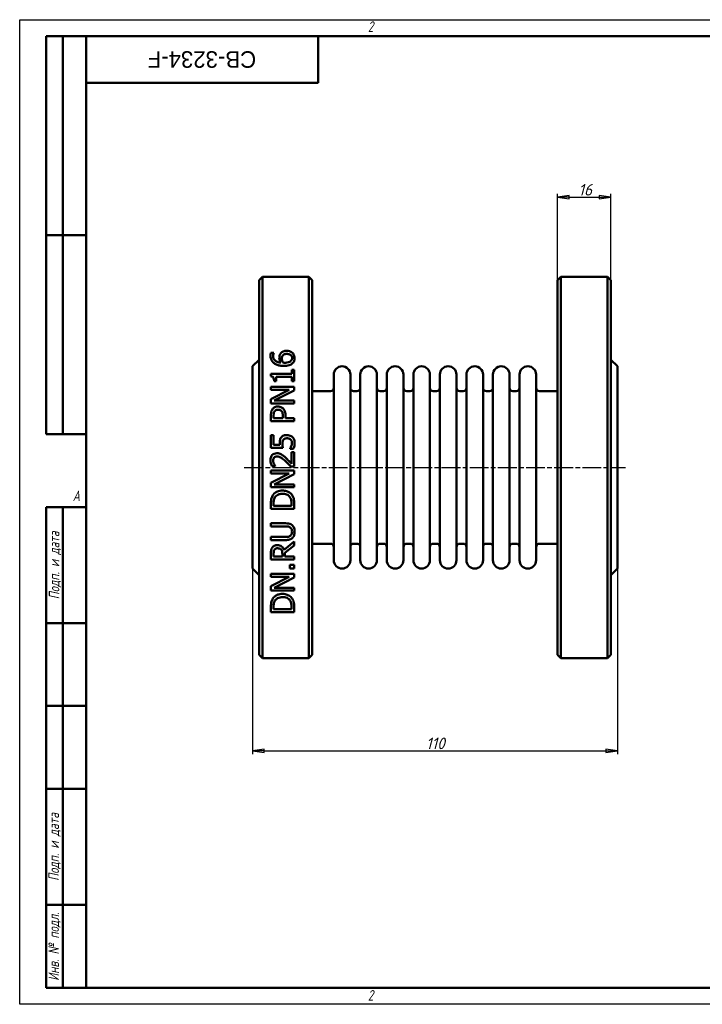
# Model space of a CAD drawing. Header units: millimetres. Extents: x 0 to 420, y 0 to 297.
# Tile 1 of 2: x 0 to 206, y 0 to 297. Entities that reach past the tile are written whole.
import ezdxf
from ezdxf.enums import TextEntityAlignment as Align

# ---------------------------------------------------------------- set-up
doc = ezdxf.new("R2018")
doc.units = ezdxf.units.MM
doc.linetypes.add('CHAIN', pattern=[0.7087, 0.4724, -0.0591, 0.1181, -0.0591])
for name, color, linetype, lineweight in [('Видимый контур (ГОСТ)', 7, 'Continuous', 50), ('Кромка (ГОСТ)', 7, 'Continuous', 50), ('Обозначение (ГОСТ)', 7, 'Continuous', 25), ('Осевая линия (ГОСТ)', 7, 'Continuous', 25), ('Размер (ГОСТ)', 7, 'Continuous', 25), ('Эскизная геометрия (ГОСТ)', 7, 'Continuous', 50)]:
    doc.layers.add(name, color=color, linetype=linetype, lineweight=lineweight)
doc.styles.add('Альтернативный текст (ГОСТ)', font='arial.ttf', dxfattribs={"width": 0.8})
doc.styles.add('Обычный текст (ГОСТ)', font='GOST Common Italic.ttf')
doc.styles.add('Стиль текста110', font='GOST Common Italic.ttf', dxfattribs={"width": 0.8})
doc.styles.add('Стиль текста112', font='GOST Common Italic.ttf', dxfattribs={"width": 0.8})
doc.dimstyles.new('Обычный (ГОСТ)', dxfattribs={"dimtxt": 3.5, "dimasz": 3.5, "dimexe": 1, "dimexo": 0, "dimgap": 0.5, "dimtad": 1, "dimtxsty": 'Обычный текст (ГОСТ)', "dimblk": 'Filled-1', "dimcen": 0.09, "dimdle": 15, "dimclrd": 256, "dimclre": 256, "dimclrt": 256, "dimazin": 2, "dimtfac": 0.714286, "dimtdec": 3, "dimtmove": 0, "dimatfit": 3, "dimfxl": 1, "dimtolj": 1, "dimlwd": 25, "dimlwe": 25, "dimarcsym": 0})

# ---------------------------------------------------------------- blocks, each defined once
blk = doc.blocks.new('Рамки ГОСТ - Рамка')
at = {"layer": 'Кромка (ГОСТ)', "lineweight": 25}
for p, q in [((0, 0), (0, 297)), ((0, 297), (420, 297)), ((420, 0), (0, 0))]:
    blk.add_line(p, q, dxfattribs=at)
at = {"layer": 'Кромка (ГОСТ)'}
for p, q in [((415, 292), (20, 292)), ((20, 292), (20, 5)), ((20, 5), (415, 5))]:
    blk.add_line(p, q, dxfattribs=at)
at = {"layer": 'Кромка (ГОСТ)', "char_height": 3.17, "attachment_point": 1, "style": 'Альтернативный текст (ГОСТ)'}
for s, insert, width in [('\\fGOST Common|b0|i1;{\\H3.1700;2}', (105, 296.5), 5.2328), ('\\fGOST Common|b0|i1;{\\H3.1700;A}', (16, 155), 5.1335), ('\\fGOST Common|b0|i1;{\\H3.1700;2}', (104.99, 4.3), 5.2328)]:
    blk.add_mtext(s, dxfattribs=dict(at, insert=insert, width=width))
blk = doc.blocks.new('ГОСТ - Доп. графы 1')
at = {"layer": 'Эскизная геометрия (ГОСТ)'}
for p, q in [((-12, 0), (-12, 145)), ((-12, 145), (0, 145)), ((-7, 145), (-7, 0)), ((-12, 110), (-7, 110)), ((-7, 110), (0, 110)), ((-12, 85), (-7, 85)), ((-7, 85), (0, 85)), ((-12, 60), (-7, 60)), ((-7, 60), (0, 60)), ((-12, 25), (-7, 25)), ((-7, 25), (0, 25)), ((0, 0), (-12, 0))]:
    blk.add_line(p, q, dxfattribs=at)
at = {"layer": 'Обозначение (ГОСТ)', "char_height": 3.17, "attachment_point": 5, "rotation": 90, "style": 'Альтернативный текст (ГОСТ)'}
for s, insert, width in [('\\fGOST Common|b0|i1;{\\H3.1700;Подп. и дата}', (-9.37, 127.41), 34.7679), ('\\fGOST Common|b0|i1;{\\H3.1700;Подп. и дата}', (-9.5, 42.47), 35.1486), ('\\fGOST Common|b0|i1;{\\H3.1700;Инв. № подл.}', (-9.5, 12.41), 24.9618)]:
    blk.add_mtext(s, dxfattribs=dict(at, insert=insert, width=width))
at = {"layer": 'Обозначение (ГОСТ)', "style": 'Стиль текста112'}
for tag, p in [('Подп._и_дата_2', (-3.53, 127.51)), ('Инв._номер_дубликата', (-3.41, 97.47)), ('Взамен_инв._номера', (-3.46, 72.53)), ('Подп._и_дата_1', (-3.42, 42.35)), ('ИНВЕНТАРНЫЙ_НОМЕР', (-3.33, 12.68))]:
    blk.add_attdef(tag, text='', height=3.17, rotation=90, dxfattribs=at).set_placement(p, align=Align.MIDDLE_CENTER)
blk = doc.blocks.new('ГОСТ - Доп. графы 2')
at = {"layer": 'Эскизная геометрия (ГОСТ)'}
for p, q in [((-12, 0), (-12, 120)), ((-12, 120), (0, 120)), ((-7, 0), (-7, 120)), ((-12, 60), (0, 60)), ((0, 0), (-12, 0))]:
    blk.add_line(p, q, dxfattribs=at)
at = {"layer": 'Обозначение (ГОСТ)', "style": 'Стиль текста112'}
for tag, p in [('Первичная_применяемость', (-3.65, 90.03)), ('Справочный_номер', (-3.55, 30.02))]:
    blk.add_attdef(tag, text='', height=3.17, rotation=90, dxfattribs=at).set_placement(p, align=Align.MIDDLE_CENTER)
blk = doc.blocks.new('ГОСТ - Доп. графы 3')
at = {"layer": 'Эскизная геометрия (ГОСТ)'}
for p, q in [((0, 0), (70, 0)), ((70, 0), (70, -14)), ((70, -14), (0, -14))]:
    blk.add_line(p, q, dxfattribs=at)
at = {"layer": 'Обозначение (ГОСТ)', "style": 'Стиль текста110'}
blk.add_attdef('ОБОЗНАЧЕНИЕ', text='', height=5, rotation=180, dxfattribs=at).set_placement((34.94, -6.97), align=Align.MIDDLE_CENTER)
blk = doc.blocks.new('Filled-1')
at = {"color": 0}
for p, q in [((0, 0), (-1, 0.143)), ((-1, 0.143), (-1, -0.143)), ((-1, 0), (0, 0)), ((-1, -0.143), (0, 0))]:
    blk.add_line(p, q, dxfattribs=at)
at = {"color": 0, "flags": 128}
blk.add_lwpolyline([(-1, -0.143), (0, 0), (-1, 0.143), (-1, -0.143)], dxfattribs=at)
at = {"color": 0}
blk.add_solid([(-1, -0.143), (0, 0), (-1, 0.143), (-1, -0.143)], dxfattribs=at)
blk = doc.blocks.new('*D9')
at = {"layer": 'Defpoints', "color": 0, "linetype": 'Continuous', "transparency": 16777216}
for p in [(70.19, 131.45), (180.19, 131.45), (180.19, 76.45)]:
    blk.add_point(p, dxfattribs=at)
at = {"layer": 'Размер (ГОСТ)', "linetype": 'Continuous', "lineweight": 25, "transparency": 16777216}
for p, q in [((70.19, 131.45), (70.19, 75.45)), ((180.19, 131.45), (180.19, 75.45)), ((73.69, 76.45), (176.69, 76.45))]:
    blk.add_line(p, q, dxfattribs=at)
at = {"layer": 'Размер (ГОСТ)', "linetype": 'Continuous', "lineweight": 25, "transparency": 16777216, "xscale": 3.5, "yscale": 3.5, "zscale": 3.5, "rotation": 180}
blk.add_blockref('Filled-1', (70.19, 76.45), dxfattribs=at)
at = {"layer": 'Размер (ГОСТ)', "linetype": 'Continuous', "lineweight": 25, "transparency": 16777216, "xscale": 3.5, "yscale": 3.5, "zscale": 3.5}
blk.add_blockref('Filled-1', (180.19, 76.45), dxfattribs=at)
at = {"layer": 'Размер (ГОСТ)', "linetype": 'Continuous', "lineweight": 25, "transparency": 16777216, "insert": (122.52, 80.45), "char_height": 3.5, "attachment_point": 1, "style": 'Обычный текст (ГОСТ)'}
blk.add_mtext('\\A1;110', dxfattribs=at)
blk = doc.blocks.new('*D14')
at = {"layer": 'Defpoints', "color": 0, "linetype": 'Continuous', "transparency": 16777216}
for p in [(178.19, 243.45), (162.19, 218.45), (178.19, 218.45)]:
    blk.add_point(p, dxfattribs=at)
at = {"layer": 'Размер (ГОСТ)', "linetype": 'Continuous', "lineweight": 25, "transparency": 16777216}
for p, q in [((162.19, 218.45), (162.19, 244.45)), ((178.19, 218.45), (178.19, 244.45)), ((165.69, 243.45), (174.69, 243.45))]:
    blk.add_line(p, q, dxfattribs=at)
at = {"layer": 'Размер (ГОСТ)', "linetype": 'Continuous', "lineweight": 25, "transparency": 16777216, "xscale": 3.5, "yscale": 3.5, "zscale": 3.5, "rotation": 180}
blk.add_blockref('Filled-1', (162.19, 243.45), dxfattribs=at)
at = {"layer": 'Размер (ГОСТ)', "linetype": 'Continuous', "lineweight": 25, "transparency": 16777216, "xscale": 3.5, "yscale": 3.5, "zscale": 3.5}
blk.add_blockref('Filled-1', (178.19, 243.45), dxfattribs=at)
at = {"layer": 'Размер (ГОСТ)', "linetype": 'Continuous', "lineweight": 25, "transparency": 16777216, "insert": (168.47, 247.45), "char_height": 3.5, "attachment_point": 1, "style": 'Обычный текст (ГОСТ)'}
blk.add_mtext('\\A1;16', dxfattribs=at)

msp = doc.modelspace()

# ---------------------------------------------------------------- linework, layer by layer
at = {"layer": 'Видимый контур (ГОСТ)'}
for p, q in [((72.188, 218.447), (73.188, 219.447)), ((72.188, 218.447), (72.188, 105.447)), ((73.188, 104.447), (73.188, 219.447)), ((73.188, 219.447), (87.188, 219.447)), ((87.188, 219.447), (87.188, 104.447)), ((88.188, 218.447), (87.188, 219.447)), ((88.188, 105.447), (88.188, 218.447)), ((162.188, 218.447), (163.188, 219.447)), ((162.188, 105.447), (162.188, 218.447)), ((163.188, 219.447), (177.188, 219.447)), ((163.188, 219.447), (163.188, 104.447)), ((177.188, 104.447), (177.188, 219.447)), ((178.188, 218.447), (177.188, 219.447)), ((178.188, 218.447), (178.188, 105.447)), ((75.712, 196.515), (76.614, 196.515)), ((76.614, 196.475), (76.614, 196.515)), ((70.188, 192.447), (72.188, 194.447)), ((180.188, 192.447), (178.188, 194.447)), ((70.188, 192.447), (70.188, 131.447)), ((75.723, 190.167), (75.723, 189.441)), ((75.723, 190.167), (82.031, 190.167)), ((82.031, 191.41), (82.031, 190.167)), ((82.031, 191.41), (82.746, 191.41)), ((82.746, 187.995), (82.746, 191.41)), ((180.188, 192.447), (180.188, 131.447)), ((77.34, 187.995), (76.699, 187.995)), ((77.34, 187.995), (77.34, 189.265)), ((82.031, 189.265), (77.34, 189.265)), ((82.031, 189.265), (82.031, 187.995)), ((82.746, 187.995), (82.031, 187.995)), ((94.688, 133.947), (94.688, 189.947)), ((99.688, 133.947), (99.688, 189.947)), ((102.688, 133.947), (102.688, 189.947)), ((107.688, 133.947), (107.688, 189.947)), ((110.688, 133.947), (110.688, 189.947)), ((115.688, 133.947), (115.688, 189.947)), ((118.688, 133.947), (118.688, 189.947)), ((123.688, 133.947), (123.688, 189.947)), ((126.688, 133.947), (126.688, 189.947)), ((131.688, 133.947), (131.688, 189.947)), ((134.688, 133.947), (134.688, 189.947)), ((139.688, 133.947), (139.688, 189.947)), ((142.688, 133.947), (142.688, 189.947)), ((147.688, 133.947), (147.688, 189.947)), ((150.688, 133.947), (150.688, 189.947)), ((155.688, 133.947), (155.688, 189.947)), ((75.746, 186.225), (82.746, 186.225)), ((75.746, 186.225), (75.746, 185.357)), ((81.288, 185.357), (75.746, 185.357)), ((81.288, 185.357), (75.746, 182.538)), ((76.71, 182.084), (82.746, 185.181)), ((82.746, 185.181), (82.746, 186.225)), ((88.188, 184.947), (93.688, 184.947)), ((100.688, 184.947), (101.688, 184.947)), ((108.688, 184.947), (109.688, 184.947)), ((116.688, 184.947), (117.688, 184.947)), ((124.688, 184.947), (125.688, 184.947)), ((132.688, 184.947), (133.688, 184.947)), ((140.688, 184.947), (141.688, 184.947)), ((148.688, 184.947), (149.688, 184.947)), ((156.688, 184.947), (162.188, 184.947)), ((75.746, 182.538), (75.746, 181.216)), ((82.746, 181.216), (75.746, 181.216)), ((76.71, 182.084), (82.746, 182.084)), ((82.746, 181.216), (82.746, 182.084)), ((75.746, 177.665), (75.746, 175.906)), ((82.746, 175.906), (75.746, 175.906)), ((76.551, 176.837), (76.551, 177.608)), ((76.551, 176.837), (79.342, 176.837)), ((79.342, 177.472), (79.342, 176.837)), ((80.137, 176.837), (80.137, 177.625)), ((80.137, 176.837), (82.746, 176.837)), ((82.746, 175.906), (82.746, 176.837)), ((75.746, 171.652), (75.746, 167.811)), ((75.746, 171.652), (76.568, 171.652)), ((76.568, 168.713), (76.568, 171.652)), ((79.354, 167.811), (75.746, 167.811)), ((76.568, 168.713), (78.435, 168.713)), ((81.504, 167.59), (81.504, 167.522)), ((82.496, 167.522), (81.504, 167.522)), ((81.935, 166.512), (82.746, 166.512)), ((81.935, 166.512), (81.935, 163.075)), ((82.746, 162.196), (82.746, 166.512)), ((75.746, 160.976), (75.746, 160.108)), ((75.746, 160.976), (82.746, 160.976)), ((77.017, 162.343), (76.018, 162.343)), ((77.017, 162.343), (77.017, 162.394)), ((82.746, 162.196), (81.753, 162.196)), ((82.746, 159.932), (82.746, 160.976)), ((81.288, 160.108), (75.746, 157.289)), ((81.288, 160.108), (75.746, 160.108)), ((76.71, 156.835), (82.746, 159.932)), ((75.746, 157.289), (75.746, 155.967)), ((82.746, 155.967), (75.746, 155.967)), ((76.71, 156.835), (82.746, 156.835)), ((82.746, 155.967), (82.746, 156.835)), ((75.746, 151.032), (75.746, 149.438)), ((82.746, 149.438), (75.746, 149.438)), ((76.551, 150.368), (76.551, 151.077)), ((76.551, 150.368), (81.94, 150.368)), ((81.94, 151.077), (81.94, 150.368)), ((82.746, 149.438), (82.746, 151.049)), ((75.746, 145.098), (80.114, 145.098)), ((75.746, 145.098), (75.746, 144.168)), ((80.137, 144.168), (75.746, 144.168)), ((75.746, 140.963), (75.746, 140.033)), ((75.746, 140.963), (80.114, 140.963)), ((80.114, 140.033), (75.746, 140.033)), ((82.746, 139.562), (79.7, 137.072)), ((79.961, 136.141), (82.746, 138.354)), ((82.746, 138.354), (82.746, 139.562)), ((88.188, 138.947), (93.688, 138.947)), ((100.688, 138.947), (101.688, 138.947)), ((108.688, 138.947), (109.688, 138.947)), ((116.688, 138.947), (117.688, 138.947)), ((124.688, 138.947), (125.688, 138.947)), ((132.688, 138.947), (133.688, 138.947)), ((140.688, 138.947), (141.688, 138.947)), ((148.688, 138.947), (149.688, 138.947)), ((156.688, 138.947), (162.188, 138.947)), ((75.746, 135.948), (75.746, 134.145)), ((82.746, 134.145), (75.746, 134.145)), ((76.551, 135.075), (76.551, 135.999)), ((76.551, 135.075), (79.184, 135.075)), ((79.184, 135.892), (79.184, 135.075)), ((79.961, 135.075), (79.961, 136.141)), ((79.961, 135.075), (82.746, 135.075)), ((82.746, 134.145), (82.746, 135.075)), ((70.188, 131.447), (72.188, 129.447)), ((81.407, 132.533), (81.407, 131.41)), ((81.407, 132.533), (82.746, 132.533)), ((82.746, 131.41), (81.407, 131.41)), ((82.746, 131.41), (82.746, 132.533)), ((180.188, 131.447), (178.188, 129.447)), ((75.746, 129.811), (75.746, 128.943)), ((75.746, 129.811), (82.746, 129.811)), ((81.288, 128.943), (75.746, 126.123)), ((81.288, 128.943), (75.746, 128.943)), ((76.71, 125.67), (82.746, 128.767)), ((82.746, 128.767), (82.746, 129.811)), ((75.746, 126.123), (75.746, 124.802)), ((82.746, 124.802), (75.746, 124.802)), ((76.71, 125.67), (82.746, 125.67)), ((82.746, 124.802), (82.746, 125.67)), ((75.746, 119.867), (75.746, 118.273)), ((76.551, 119.203), (76.551, 119.912)), ((76.551, 119.203), (81.94, 119.203)), ((81.94, 119.912), (81.94, 119.203)), ((82.746, 118.273), (82.746, 119.884)), ((82.746, 118.273), (75.746, 118.273)), ((72.188, 105.447), (73.188, 104.447)), ((73.188, 104.447), (87.188, 104.447)), ((88.188, 105.447), (87.188, 104.447)), ((162.188, 105.447), (163.188, 104.447)), ((163.188, 104.447), (177.188, 104.447)), ((178.188, 105.447), (177.188, 104.447))]:
    msp.add_line(p, q, dxfattribs=at)
for centre, radius, start, end in [((97.188, 189.947), 2.5, 0, 180), ((105.188, 189.947), 2.5, 0, 180), ((113.188, 189.947), 2.5, 0, 180), ((121.188, 189.947), 2.5, 0, 180), ((129.188, 189.947), 2.5, 0, 180), ((137.188, 189.947), 2.5, 0, 180), ((145.188, 189.947), 2.5, 0, 180), ((153.188, 189.947), 2.5, 0, 180), ((93.688, 185.947), 1, 270, 0), ((100.688, 185.947), 1, 180, 270), ((101.688, 185.947), 1, 270, 0), ((108.688, 185.947), 1, 180, 270), ((109.688, 185.947), 1, 270, 0), ((116.688, 185.947), 1, 180, 270), ((117.688, 185.947), 1, 270, 0), ((124.688, 185.947), 1, 180, 270), ((125.688, 185.947), 1, 270, 0), ((132.688, 185.947), 1, 180, 270), ((133.688, 185.947), 1, 270, 0), ((140.688, 185.947), 1, 180, 270), ((141.688, 185.947), 1, 270, 0), ((148.688, 185.947), 1, 180, 270), ((149.688, 185.947), 1, 270, 0), ((156.688, 185.947), 1, 180, 270), ((93.688, 137.947), 1, 0, 90), ((100.688, 137.947), 1, 90, 180), ((101.688, 137.947), 1, 0, 90), ((108.688, 137.947), 1, 90, 180), ((109.688, 137.947), 1, 0, 90), ((116.688, 137.947), 1, 90, 180), ((117.688, 137.947), 1, 0, 90), ((124.688, 137.947), 1, 90, 180), ((125.688, 137.947), 1, 0, 90), ((132.688, 137.947), 1, 90, 180), ((133.688, 137.947), 1, 0, 90), ((140.688, 137.947), 1, 90, 180), ((141.688, 137.947), 1, 0, 90), ((148.688, 137.947), 1, 90, 180), ((149.688, 137.947), 1, 0, 90), ((156.688, 137.947), 1, 90, 180), ((97.188, 133.947), 2.5, 180, 0), ((105.188, 133.947), 2.5, 180, 0), ((113.188, 133.947), 2.5, 180, 0), ((121.188, 133.947), 2.5, 180, 0), ((129.188, 133.947), 2.5, 180, 0), ((137.188, 133.947), 2.5, 180, 0), ((145.188, 133.947), 2.5, 180, 0), ((153.188, 133.947), 2.5, 180, 0)]:
    msp.add_arc(centre, radius, start, end, dxfattribs=at)
for points, knots in [([(75.615, 195.721), (75.615, 195.801), (75.618, 195.881), (75.626, 196.039), (75.633, 196.121), (75.656, 196.302), (75.678, 196.412), (75.712, 196.515)], [0, 0, 0, 0, 0.02969232, 0.02969232, 0.05885345, 0.05885345, 0.10007392, 0.10007392, 0.10007392, 0.10007392]), ([(76.614, 196.475), (76.573, 196.398), (76.541, 196.302), (76.447, 195.981), (76.427, 195.779), (76.427, 195.596)], [0, 0, 0, 0, 0.03152811, 0.03152811, 0.1243109, 0.1243109, 0.1243109, 0.1243109]), ([(78.276, 195.006), (78.276, 195.137), (78.282, 195.269), (78.305, 195.462), (78.315, 195.525), (78.366, 195.781), (78.441, 196.028), (78.69, 196.362)], [0, 0, 0, 0, 0.04804397, 0.04804397, 0.07138575, 0.07138575, 0.14378599, 0.14378599, 0.14378599, 0.14378599]), ([(78.69, 196.362), (78.78, 196.481), (78.885, 196.592), (79.176, 196.822), (79.338, 196.899), (79.622, 197.013), (79.799, 197.059), (80.146, 197.111), (80.312, 197.122), (80.477, 197.122)], [0, 0, 0, 0, 0.05221886, 0.05221886, 0.12301169, 0.12301169, 0.22421106, 0.22421106, 0.31354526, 0.31354526, 0.31354526, 0.31354526]), ([(80.517, 196.169), (80.361, 196.169), (80.203, 196.158), (79.865, 196.092), (79.727, 196.035), (79.49, 195.894), (79.384, 195.799), (79.297, 195.692)], [0, 0, 0, 0, 0.04659827, 0.04659827, 0.10426342, 0.10426342, 0.17114166, 0.17114166, 0.17114166, 0.17114166]), ([(80.477, 197.122), (80.645, 197.122), (80.812, 197.109), (81.275, 197.029), (81.518, 196.934), (81.909, 196.735), (82.085, 196.611), (82.235, 196.464)], [0, 0, 0, 0, 0.05047399, 0.05047399, 0.14207333, 0.14207333, 0.23845255, 0.23845255, 0.23845255, 0.23845255]), ([(82.128, 194.904), (82.128, 195.074), (82.1, 195.243), (81.97, 195.55), (81.877, 195.682), (81.677, 195.864), (81.558, 195.958), (81.232, 196.085), (81.092, 196.119), (80.807, 196.16), (80.661, 196.169), (80.517, 196.169)], [0, 0, 0, 0, 0.06231307, 0.06231307, 0.11963503, 0.11963503, 0.15264832, 0.15264832, 0.17479701, 0.17479701, 0.19674573, 0.19674573, 0.19674573, 0.19674573]), ([(82.235, 196.464), (82.37, 196.334), (82.485, 196.193), (82.667, 195.902), (82.735, 195.756), (82.861, 195.374), (82.893, 195.137), (82.893, 194.898)], [0, 0, 0, 0, 0.06339512, 0.06339512, 0.12127859, 0.12127859, 0.20741922, 0.20741922, 0.20741922, 0.20741922]), ([(76.744, 193.35), (76.482, 193.537), (76.27, 193.758), (75.984, 194.18), (75.862, 194.402), (75.658, 195.023), (75.615, 195.375), (75.615, 195.721)], [0, 0, 0, 0, 0.1033374, 0.1033374, 0.17500183, 0.17500183, 0.2609531, 0.2609531, 0.2609531, 0.2609531]), ([(76.427, 195.596), (76.427, 195.339), (76.465, 195.08), (76.653, 194.61), (76.788, 194.406), (77.107, 194.098), (77.311, 193.938), (77.983, 193.658), (78.376, 193.582), (78.764, 193.548)], [0, 0, 0, 0, 0.09492571, 0.09492571, 0.18083098, 0.18083098, 0.24207834, 0.24207834, 0.30849357, 0.30849357, 0.30849357, 0.30849357]), ([(79.671, 192.584), (79.356, 192.584), (79.04, 192.6), (78.36, 192.685), (77.98, 192.764), (77.299, 193.01), (77.007, 193.161), (76.744, 193.35)], [0, 0, 0, 0, 0.09452059, 0.09452059, 0.20592911, 0.20592911, 0.30334477, 0.30334477, 0.30334477, 0.30334477]), ([(78.764, 193.548), (78.671, 193.682), (78.589, 193.82), (78.349, 194.31), (78.276, 194.638), (78.276, 195.006)], [0, 0, 0, 0, 0.05552381, 0.05552381, 0.19099158, 0.19099158, 0.19099158, 0.19099158]), ([(79.297, 195.692), (79.233, 195.611), (79.183, 195.524), (79.069, 195.225), (79.053, 194.98), (79.053, 194.796)], [0, 0, 0, 0, 0.0357604, 0.0357604, 0.11538163, 0.11538163, 0.11538163, 0.11538163]), ([(79.053, 194.796), (79.053, 194.681), (79.062, 194.566), (79.101, 194.333), (79.13, 194.221), (79.237, 193.911), (79.328, 193.726), (79.439, 193.548)], [0, 0, 0, 0, 0.04210091, 0.04210091, 0.08553015, 0.08553015, 0.15573853, 0.15573853, 0.15573853, 0.15573853]), ([(79.439, 193.548), (79.504, 193.544), (79.57, 193.541), (79.662, 193.535), (79.742, 193.531), (79.881, 193.531)], [0, 0, 0, 0, 0.019632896, 0.019632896, 0.027908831, 0.027908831, 0.027908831, 0.027908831]), ([(82.258, 193.355), (82.129, 193.232), (81.981, 193.126), (81.604, 192.914), (81.38, 192.83), (80.947, 192.699), (80.685, 192.651), (80.176, 192.595), (79.922, 192.584), (79.671, 192.584)], [0, 0, 0, 0, 0.05873255, 0.05873255, 0.13602508, 0.13602508, 0.23944006, 0.23944006, 0.33773935, 0.33773935, 0.33773935, 0.33773935]), ([(79.881, 193.531), (80.103, 193.531), (80.332, 193.541), (81.003, 193.625), (81.246, 193.733), (81.528, 193.874), (81.639, 193.945), (81.731, 194.03)], [0, 0, 0, 0, 0.06637226, 0.06637226, 0.20316694, 0.20316694, 0.30224056, 0.30224056, 0.30224056, 0.30224056]), ([(81.731, 194.03), (81.819, 194.109), (81.897, 194.196), (81.99, 194.338), (82.039, 194.423), (82.112, 194.668), (82.128, 194.785), (82.128, 194.904)], [0, 0, 0, 0, 0.038955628, 0.038955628, 0.058614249, 0.058614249, 0.076235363, 0.076235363, 0.076235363, 0.076235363]), ([(82.893, 194.898), (82.893, 194.745), (82.881, 194.591), (82.825, 194.295), (82.783, 194.154), (82.622, 193.772), (82.468, 193.55), (82.258, 193.355)], [0, 0, 0, 0, 0.05617114, 0.05617114, 0.10892481, 0.10892481, 0.20433563, 0.20433563, 0.20433563, 0.20433563]), ([(76.699, 187.995), (76.699, 188.193), (76.687, 188.404), (76.605, 188.856), (76.534, 188.994), (76.437, 189.146), (76.375, 189.211), (76.218, 189.32), (76.127, 189.359), (75.932, 189.416), (75.827, 189.433), (75.723, 189.441)], [0, 0, 0, 0, 0.06664766, 0.06664766, 0.15502381, 0.15502381, 0.24360709, 0.24360709, 0.33432981, 0.33432981, 0.42816315, 0.42816315, 0.42816315, 0.42816315]), ([(75.746, 177.665), (75.746, 177.861), (75.754, 178.062), (75.79, 178.431), (75.818, 178.61), (75.927, 179.035), (76.03, 179.278), (76.183, 179.497)], [0, 0, 0, 0, 0.06132277, 0.06132277, 0.11579331, 0.11579331, 0.19829611, 0.19829611, 0.19829611, 0.19829611]), ([(76.183, 179.497), (76.272, 179.628), (76.375, 179.748), (76.656, 179.998), (76.809, 180.085), (77.055, 180.208), (77.218, 180.259), (77.541, 180.319), (77.699, 180.331), (77.856, 180.331)], [0, 0, 0, 0, 0.04913159, 0.04913159, 0.11567395, 0.11567395, 0.22314524, 0.22314524, 0.32142445, 0.32142445, 0.32142445, 0.32142445]), ([(76.818, 178.856), (76.743, 178.744), (76.688, 178.621), (76.611, 178.367), (76.551, 178.112), (76.551, 177.608)], [0, 0, 0, 0, 0.041821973, 0.041821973, 0.083073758, 0.083073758, 0.083073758, 0.083073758]), ([(77.885, 179.361), (77.728, 179.361), (77.571, 179.344), (77.276, 179.256), (77.172, 179.197), (76.988, 179.069), (76.894, 178.97), (76.818, 178.856)], [0, 0, 0, 0, 0.04688993, 0.04688993, 0.09273229, 0.09273229, 0.16759352, 0.16759352, 0.16759352, 0.16759352]), ([(77.856, 180.331), (78.035, 180.331), (78.211, 180.312), (78.638, 180.215), (78.907, 180.108), (79.241, 179.875), (79.33, 179.801), (79.41, 179.718)], [0, 0, 0, 0, 0.05351101, 0.05351101, 0.13186351, 0.13186351, 0.16319427, 0.16319427, 0.16319427, 0.16319427]), ([(78.923, 178.964), (78.851, 179.035), (78.772, 179.101), (78.568, 179.232), (78.459, 179.274), (78.209, 179.345), (78.045, 179.361), (77.885, 179.361)], [0, 0, 0, 0, 0.03112015, 0.03112015, 0.07380538, 0.07380538, 0.14197547, 0.14197547, 0.14197547, 0.14197547]), ([(79.342, 177.472), (79.342, 177.646), (79.336, 177.828), (79.298, 178.191), (79.269, 178.331), (79.21, 178.532), (79.17, 178.627), (79.064, 178.808), (79, 178.89), (78.923, 178.964)], [0, 0, 0, 0, 0.05437023, 0.05437023, 0.11381699, 0.11381699, 0.17256977, 0.17256977, 0.23181917, 0.23181917, 0.23181917, 0.23181917]), ([(79.41, 179.718), (79.576, 179.55), (79.713, 179.362), (79.959, 178.896), (80.019, 178.669), (80.114, 178.248), (80.137, 177.929), (80.137, 177.625)], [0, 0, 0, 0, 0.07269833, 0.07269833, 0.16409756, 0.16409756, 0.38125515, 0.38125515, 0.38125515, 0.38125515]), ([(78.395, 169.349), (78.395, 169.543), (78.404, 169.745), (78.461, 170.219), (78.514, 170.379), (78.612, 170.644), (78.712, 170.814), (78.832, 170.971)], [0, 0, 0, 0, 0.05892031, 0.05892031, 0.14463325, 0.14463325, 0.34253968, 0.34253968, 0.34253968, 0.34253968]), ([(78.435, 168.713), (78.422, 168.806), (78.413, 168.899), (78.4, 169.1), (78.395, 169.232), (78.395, 169.349)], [0, 0, 0, 0, 0.028251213, 0.028251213, 0.060906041, 0.060906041, 0.060906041, 0.060906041]), ([(78.832, 170.971), (78.923, 171.091), (79.027, 171.199), (79.272, 171.392), (79.438, 171.497), (79.786, 171.615), (79.928, 171.645), (80.218, 171.684), (80.372, 171.692), (80.522, 171.692)], [0, 0, 0, 0, 0.04556357, 0.04556357, 0.09395911, 0.09395911, 0.12451247, 0.12451247, 0.15684176, 0.15684176, 0.15684176, 0.15684176]), ([(79.507, 170.341), (79.419, 170.243), (79.354, 170.13), (79.216, 169.768), (79.184, 169.468), (79.184, 169.196)], [0, 0, 0, 0, 0.03984927, 0.03984927, 0.1171986, 0.1171986, 0.1171986, 0.1171986]), ([(80.517, 170.739), (80.305, 170.739), (80.095, 170.714), (79.867, 170.622), (79.78, 170.582), (79.619, 170.462), (79.559, 170.405), (79.507, 170.341)], [0, 0, 0, 0, 0.063539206, 0.063539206, 0.082594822, 0.082594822, 0.095995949, 0.095995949, 0.095995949, 0.095995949]), ([(81.657, 170.381), (81.554, 170.467), (81.441, 170.537), (81.166, 170.658), (81.028, 170.689), (80.796, 170.729), (80.655, 170.739), (80.517, 170.739)], [0, 0, 0, 0, 0.04040991, 0.04040991, 0.09033294, 0.09033294, 0.16148961, 0.16148961, 0.16148961, 0.16148961]), ([(80.522, 171.692), (80.776, 171.692), (81.026, 171.661), (81.457, 171.539), (81.638, 171.463), (81.951, 171.285), (82.085, 171.187), (82.207, 171.073)], [0, 0, 0, 0, 0.07599819, 0.07599819, 0.13448228, 0.13448228, 0.18528734, 0.18528734, 0.18528734, 0.18528734]), ([(82.082, 169.371), (82.082, 169.508), (82.064, 169.643), (82.008, 169.848), (81.986, 169.907), (81.939, 170.024), (81.896, 170.102), (81.79, 170.251), (81.727, 170.32), (81.657, 170.381)], [0, 0, 0, 0, 0.04141562, 0.04141562, 0.06444067, 0.06444067, 0.11892905, 0.11892905, 0.1758433, 0.1758433, 0.1758433, 0.1758433]), ([(81.878, 168.345), (81.924, 168.476), (81.966, 168.611), (82.043, 168.902), (82.082, 169.086), (82.082, 169.371)], [0, 0, 0, 0, 0.041850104, 0.041850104, 0.090719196, 0.090719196, 0.090719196, 0.090719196]), ([(82.207, 171.073), (82.37, 170.922), (82.502, 170.746), (82.674, 170.428), (82.762, 170.244), (82.872, 169.781), (82.893, 169.568), (82.893, 169.354)], [0, 0, 0, 0, 0.06711245, 0.06711245, 0.10934152, 0.10934152, 0.14351717, 0.14351717, 0.14351717, 0.14351717]), ([(82.893, 169.354), (82.893, 169.156), (82.88, 168.958), (82.8, 168.361), (82.683, 167.901), (82.496, 167.522)], [0, 0, 0, 0, 0.06003684, 0.06003684, 0.18194602, 0.18194602, 0.18194602, 0.18194602]), ([(79.184, 169.196), (79.184, 169.03), (79.192, 168.864), (79.215, 168.636), (79.231, 168.49), (79.299, 168.085), (79.326, 167.94), (79.354, 167.811)], [0, 0, 0, 0, 0.050174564, 0.050174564, 0.069357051, 0.069357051, 0.07841062, 0.07841062, 0.07841062, 0.07841062]), ([(81.504, 167.59), (81.563, 167.671), (81.624, 167.78), (81.733, 167.991), (81.803, 168.142), (81.878, 168.345)], [0, 0, 0, 0, 0.030336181, 0.030336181, 0.072263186, 0.072263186, 0.072263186, 0.072263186]), ([(75.598, 164.136), (75.598, 164.47), (75.644, 164.81), (75.881, 165.396), (76.026, 165.578), (76.307, 165.862), (76.488, 165.985), (76.956, 166.181), (77.238, 166.223), (77.521, 166.223)], [0, 0, 0, 0, 0.10040531, 0.10040531, 0.1897715, 0.1897715, 0.30296984, 0.30296984, 0.44665377, 0.44665377, 0.44665377, 0.44665377]), ([(76.018, 162.343), (75.909, 162.566), (75.816, 162.859), (75.696, 163.304), (75.598, 163.685), (75.598, 164.136)], [0, 0, 0, 0, 0.07438256, 0.07438256, 0.12155043, 0.12155043, 0.12155043, 0.12155043]), ([(76.693, 164.924), (76.603, 164.819), (76.536, 164.701), (76.451, 164.462), (76.41, 164.299), (76.41, 164.068)], [0, 0, 0, 0, 0.041538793, 0.041538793, 0.076201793, 0.076201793, 0.076201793, 0.076201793]), ([(76.41, 164.068), (76.41, 163.909), (76.428, 163.753), (76.483, 163.512), (76.532, 163.313), (76.631, 163.075)], [0, 0, 0, 0, 0.047539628, 0.047539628, 0.074112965, 0.074112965, 0.074112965, 0.074112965]), ([(77.573, 165.27), (77.398, 165.27), (77.22, 165.246), (77.006, 165.159), (76.931, 165.124), (76.795, 165.028), (76.741, 164.979), (76.693, 164.924)], [0, 0, 0, 0, 0.052483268, 0.052483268, 0.06942719, 0.06942719, 0.082633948, 0.082633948, 0.082633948, 0.082633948]), ([(77.521, 166.223), (77.776, 166.223), (78.032, 166.196), (78.406, 166.092), (78.648, 166.018), (78.923, 165.86)], [0, 0, 0, 0, 0.07640711, 0.07640711, 0.11630928, 0.11630928, 0.11630928, 0.11630928]), ([(80.068, 163.886), (79.748, 164.177), (79.361, 164.511), (78.754, 164.937), (78.526, 165.066), (78.044, 165.23), (77.811, 165.27), (77.573, 165.27)], [0, 0, 0, 0, 0.12981607, 0.12981607, 0.2218685, 0.2218685, 0.30327195, 0.30327195, 0.30327195, 0.30327195]), ([(78.923, 165.86), (79.117, 165.752), (79.3, 165.626), (79.594, 165.392), (79.834, 165.193), (80.12, 164.924)], [0, 0, 0, 0, 0.06660321, 0.06660321, 0.11277651, 0.11277651, 0.11277651, 0.11277651]), ([(81.753, 162.196), (81.479, 162.487), (81.201, 162.778), (80.788, 163.2), (80.497, 163.497), (80.068, 163.886)], [0, 0, 0, 0, 0.12006607, 0.12006607, 0.17738171, 0.17738171, 0.17738171, 0.17738171]), ([(80.12, 164.924), (80.382, 164.684), (80.638, 164.433), (81.202, 163.857), (81.683, 163.345), (81.935, 163.075)], [0, 0, 0, 0, 0.10673109, 0.10673109, 0.24167959, 0.24167959, 0.24167959, 0.24167959]), ([(76.631, 163.075), (76.683, 162.944), (76.746, 162.818), (76.883, 162.595), (76.947, 162.493), (77.017, 162.394)], [0, 0, 0, 0, 0.042318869, 0.042318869, 0.078510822, 0.078510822, 0.078510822, 0.078510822]), ([(76.302, 153.539), (76.457, 153.773), (76.641, 153.983), (77.157, 154.425), (77.453, 154.574), (77.886, 154.764), (78.15, 154.839), (78.694, 154.937), (78.973, 154.957), (79.252, 154.957)], [0, 0, 0, 0, 0.08491955, 0.08491955, 0.20469669, 0.20469669, 0.36968313, 0.36968313, 0.53689925, 0.53689925, 0.53689925, 0.53689925]), ([(79.252, 154.957), (79.641, 154.957), (80.027, 154.909), (80.825, 154.673), (81.144, 154.494), (81.693, 154.125), (81.968, 153.855), (82.184, 153.528)], [0, 0, 0, 0, 0.11692163, 0.11692163, 0.24964924, 0.24964924, 0.44463683, 0.44463683, 0.44463683, 0.44463683]), ([(75.746, 151.032), (75.746, 151.33), (75.756, 151.645), (75.821, 152.298), (75.874, 152.513), (76.001, 152.964), (76.124, 153.269), (76.302, 153.539)], [0, 0, 0, 0, 0.09102172, 0.09102172, 0.2001635, 0.2001635, 0.43778973, 0.43778973, 0.43778973, 0.43778973]), ([(76.971, 152.927), (76.861, 152.741), (76.774, 152.545), (76.632, 152.097), (76.551, 151.73), (76.551, 151.077)], [0, 0, 0, 0, 0.06542067, 0.06542067, 0.14265883, 0.14265883, 0.14265883, 0.14265883]), ([(79.24, 153.987), (78.89, 153.987), (78.533, 153.949), (77.948, 153.772), (77.713, 153.661), (77.287, 153.349), (77.111, 153.154), (76.971, 152.927)], [0, 0, 0, 0, 0.10506378, 0.10506378, 0.18332554, 0.18332554, 0.26408428, 0.26408428, 0.26408428, 0.26408428]), ([(81.475, 153.012), (81.36, 153.183), (81.222, 153.335), (80.915, 153.582), (80.71, 153.715), (80.234, 153.88), (80.045, 153.921), (79.653, 153.976), (79.445, 153.987), (79.24, 153.987)], [0, 0, 0, 0, 0.06259213, 0.06259213, 0.11870573, 0.11870573, 0.15300777, 0.15300777, 0.18976836, 0.18976836, 0.18976836, 0.18976836]), ([(81.94, 151.077), (81.94, 151.278), (81.933, 151.483), (81.895, 151.87), (81.865, 152.08), (81.749, 152.533), (81.636, 152.783), (81.475, 153.012)], [0, 0, 0, 0, 0.06144844, 0.06144844, 0.11863539, 0.11863539, 0.20218497, 0.20218497, 0.20218497, 0.20218497]), ([(82.184, 153.528), (82.338, 153.283), (82.464, 153.024), (82.624, 152.527), (82.746, 152.059), (82.746, 151.049)], [0, 0, 0, 0, 0.08735393, 0.08735393, 0.15837789, 0.15837789, 0.15837789, 0.15837789]), ([(80.114, 145.098), (80.431, 145.098), (80.761, 145.078), (81.402, 144.958), (81.6, 144.875), (81.92, 144.717), (82.095, 144.588), (82.247, 144.429)], [0, 0, 0, 0, 0.09519901, 0.09519901, 0.19578375, 0.19578375, 0.36399512, 0.36399512, 0.36399512, 0.36399512]), ([(81.526, 143.867), (81.429, 143.931), (81.326, 143.984), (81.095, 144.072), (80.96, 144.107), (80.565, 144.159), (80.344, 144.168), (80.137, 144.168)], [0, 0, 0, 0, 0.03546178, 0.03546178, 0.07469936, 0.07469936, 0.11758201, 0.11758201, 0.11758201, 0.11758201]), ([(82.099, 142.563), (82.099, 142.705), (82.088, 142.848), (82.028, 143.159), (81.98, 143.286), (81.896, 143.469), (81.841, 143.561), (81.703, 143.73), (81.621, 143.805), (81.526, 143.867)], [0, 0, 0, 0, 0.04527026, 0.04527026, 0.10071894, 0.10071894, 0.16223235, 0.16223235, 0.2261486, 0.2261486, 0.2261486, 0.2261486]), ([(81.526, 141.264), (81.65, 141.345), (81.753, 141.446), (81.902, 141.659), (81.973, 141.787), (82.08, 142.16), (82.099, 142.364), (82.099, 142.563)], [0, 0, 0, 0, 0.04547175, 0.04547175, 0.08161004, 0.08161004, 0.11955932, 0.11955932, 0.11955932, 0.11955932]), ([(82.247, 144.429), (82.405, 144.268), (82.534, 144.088), (82.737, 143.681), (82.792, 143.487), (82.875, 143.077), (82.893, 142.815), (82.893, 142.563)], [0, 0, 0, 0, 0.06954588, 0.06954588, 0.14224277, 0.14224277, 0.25475095, 0.25475095, 0.25475095, 0.25475095]), ([(82.893, 142.563), (82.893, 142.365), (82.881, 142.166), (82.82, 141.769), (82.774, 141.6), (82.669, 141.313), (82.605, 141.181), (82.448, 140.928), (82.354, 140.81), (82.247, 140.702)], [0, 0, 0, 0, 0.06289282, 0.06289282, 0.12821705, 0.12821705, 0.18873703, 0.18873703, 0.25017791, 0.25017791, 0.25017791, 0.25017791]), ([(80.114, 140.963), (80.371, 140.963), (80.659, 140.976), (80.976, 141.034), (81.085, 141.056), (81.325, 141.146), (81.429, 141.199), (81.526, 141.264)], [0, 0, 0, 0, 0.0770192, 0.0770192, 0.09630623, 0.09630623, 0.11287655, 0.11287655, 0.11287655, 0.11287655]), ([(82.247, 140.702), (82.127, 140.58), (81.993, 140.474), (81.636, 140.263), (81.444, 140.201), (81.114, 140.113), (80.915, 140.081), (80.519, 140.041), (80.315, 140.033), (80.114, 140.033)], [0, 0, 0, 0, 0.05331207, 0.05331207, 0.12682035, 0.12682035, 0.22624257, 0.22624257, 0.32762639, 0.32762639, 0.32762639, 0.32762639]), ([(75.746, 135.948), (75.746, 136.136), (75.751, 136.33), (75.779, 136.753), (75.803, 136.912), (75.865, 137.255), (75.966, 137.5), (76.115, 137.73)], [0, 0, 0, 0, 0.06314906, 0.06314906, 0.14169534, 0.14169534, 0.39313901, 0.39313901, 0.39313901, 0.39313901]), ([(76.115, 137.73), (76.192, 137.85), (76.283, 137.962), (76.539, 138.204), (76.68, 138.288), (76.897, 138.404), (77.047, 138.453), (77.348, 138.512), (77.498, 138.524), (77.646, 138.524)], [0, 0, 0, 0, 0.04606154, 0.04606154, 0.1108021, 0.1108021, 0.22436276, 0.22436276, 0.32963639, 0.32963639, 0.32963639, 0.32963639]), ([(76.79, 137.111), (76.723, 137.01), (76.675, 136.901), (76.604, 136.668), (76.551, 136.438), (76.551, 135.999)], [0, 0, 0, 0, 0.039042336, 0.039042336, 0.080666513, 0.080666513, 0.080666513, 0.080666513]), ([(77.72, 137.554), (77.592, 137.554), (77.464, 137.54), (77.191, 137.464), (77.094, 137.404), (76.941, 137.3), (76.857, 137.211), (76.79, 137.111)], [0, 0, 0, 0, 0.03843913, 0.03843913, 0.08560257, 0.08560257, 0.18528898, 0.18528898, 0.18528898, 0.18528898]), ([(77.646, 138.524), (77.873, 138.524), (78.098, 138.498), (78.629, 138.347), (78.833, 138.207), (79.119, 137.988), (79.267, 137.833), (79.522, 137.476), (79.623, 137.278), (79.7, 137.072)], [0, 0, 0, 0, 0.06793087, 0.06793087, 0.16694118, 0.16694118, 0.32167773, 0.32167773, 0.48530799, 0.48530799, 0.48530799, 0.48530799]), ([(78.821, 137.157), (78.754, 137.227), (78.679, 137.29), (78.5, 137.401), (78.4, 137.446), (78.199, 137.506), (78.104, 137.525), (77.913, 137.549), (77.816, 137.554), (77.72, 137.554)], [0, 0, 0, 0, 0.03080523, 0.03080523, 0.06516729, 0.06516729, 0.09393336, 0.09393336, 0.1225466, 0.1225466, 0.1225466, 0.1225466]), ([(79.184, 135.892), (79.184, 136.022), (79.178, 136.154), (79.153, 136.404), (79.135, 136.524), (79.083, 136.736), (79.049, 136.827), (78.954, 137.002), (78.894, 137.083), (78.821, 137.157)], [0, 0, 0, 0, 0.04387174, 0.04387174, 0.08425482, 0.08425482, 0.11634722, 0.11634722, 0.14916481, 0.14916481, 0.14916481, 0.14916481]), ([(75.746, 119.867), (75.746, 120.15), (75.755, 120.451), (75.817, 121.106), (75.868, 121.324), (75.988, 121.763), (76.112, 122.085), (76.302, 122.374)], [0, 0, 0, 0, 0.12490076, 0.12490076, 0.28367038, 0.28367038, 0.65197654, 0.65197654, 0.65197654, 0.65197654]), ([(76.302, 122.374), (76.434, 122.573), (76.593, 122.764), (76.987, 123.123), (77.22, 123.284), (77.651, 123.502), (77.951, 123.636), (78.678, 123.77), (78.965, 123.792), (79.252, 123.792)], [0, 0, 0, 0, 0.09160501, 0.09160501, 0.18813636, 0.18813636, 0.2481561, 0.2481561, 0.2854779, 0.2854779, 0.2854779, 0.2854779]), ([(79.24, 122.822), (78.994, 122.822), (78.747, 122.803), (78.224, 122.704), (77.963, 122.615), (77.559, 122.392), (77.411, 122.281), (77.159, 122.033), (77.056, 121.9), (76.971, 121.761)], [0, 0, 0, 0, 0.07398175, 0.07398175, 0.16194012, 0.16194012, 0.22652829, 0.22652829, 0.29006724, 0.29006724, 0.29006724, 0.29006724]), ([(81.475, 121.846), (81.378, 121.99), (81.26, 122.128), (80.931, 122.413), (80.743, 122.516), (80.38, 122.676), (80.149, 122.737), (79.69, 122.808), (79.464, 122.822), (79.24, 122.822)], [0, 0, 0, 0, 0.06699236, 0.06699236, 0.15415439, 0.15415439, 0.27368668, 0.27368668, 0.38272577, 0.38272577, 0.38272577, 0.38272577]), ([(79.252, 123.792), (79.527, 123.792), (79.798, 123.768), (80.45, 123.64), (80.797, 123.509), (81.343, 123.206), (81.547, 123.061), (81.908, 122.732), (82.059, 122.552), (82.184, 122.363)], [0, 0, 0, 0, 0.08248076, 0.08248076, 0.20205093, 0.20205093, 0.2881079, 0.2881079, 0.3754629, 0.3754629, 0.3754629, 0.3754629]), ([(81.94, 119.912), (81.94, 120.107), (81.933, 120.307), (81.89, 120.764), (81.855, 120.94), (81.771, 121.31), (81.657, 121.587), (81.475, 121.846)], [0, 0, 0, 0, 0.08579592, 0.08579592, 0.19808126, 0.19808126, 0.55214952, 0.55214952, 0.55214952, 0.55214952]), ([(82.184, 122.363), (82.322, 122.143), (82.433, 121.919), (82.601, 121.456), (82.746, 120.954), (82.746, 119.884)], [0, 0, 0, 0, 0.09953089, 0.09953089, 0.20111079, 0.20111079, 0.20111079, 0.20111079]), ([(76.971, 121.761), (76.874, 121.596), (76.796, 121.428), (76.64, 120.982), (76.551, 120.59), (76.551, 119.912)], [0, 0, 0, 0, 0.07508602, 0.07508602, 0.19511828, 0.19511828, 0.19511828, 0.19511828])]:
    msp.add_open_spline(points, degree=3, knots=knots, dxfattribs=at)
at = {"layer": 'Осевая линия (ГОСТ)', "linetype": 'CHAIN', "ltscale": 11.993792}
msp.add_line((67.688, 161.947), (182.688, 161.947), dxfattribs=at)

# ---------------------------------------------------------------- block references
for name, p in [('Рамки ГОСТ - Рамка', (0, 0)), ('ГОСТ - Доп. графы 2', (20, 172)), ('ГОСТ - Доп. графы 1', (20, 5))]:
    msp.add_blockref(name, p)
ref = msp.add_blockref('ГОСТ - Доп. графы 3', (20, 292))
lines = msp.add_mtext('CB-3234-F', dxfattribs={"layer": 'Обозначение (ГОСТ)', "insert": (54.942, 285.032), "char_height": 5, "width": 70.12484, "attachment_point": 5, "rotation": 180, "style": 'Стиль текста110'})
ref.add_attrib('ОБОЗНАЧЕНИЕ', '', (54.942, 285.032)).embed_mtext(lines)

# ---------------------------------------------------------------- dimensions: what is measured, and where the dimension line sits
at = {"layer": 'Размер (ГОСТ)', "linetype": 'Continuous', "lineweight": 25}
dim = msp.add_linear_dim(base=(178.188, 243.447), p1=(162.188, 218.447), p2=(178.188, 218.447), angle=180, dimstyle='Обычный (ГОСТ)', override={"dimgap": 0.5, "dimdec": 2, "dimtol": 0, "dimlim": 0, "dimtp": 0, "dimtm": 0, "dimtdec": 3, "dimtofl": 0, "dimatfit": 1}, dxfattribs=at)
dim.commit()
dim.dimension.update_dxf_attribs({"geometry": '*D14', "text_midpoint": (170.188, 243.447), "dimtype": 160})
dim = msp.add_linear_dim(base=(180.188, 76.447), p1=(70.188, 131.447), p2=(180.188, 131.447), dimstyle='Обычный (ГОСТ)', override={"dimgap": 0.5, "dimdec": 2, "dimtol": 0, "dimlim": 0, "dimtp": 0, "dimtm": 0, "dimtdec": 3, "dimtofl": 0, "dimatfit": 1}, dxfattribs=at)
dim.commit()
dim.dimension.update_dxf_attribs({"geometry": '*D9', "text_midpoint": (125.188, 76.447), "dimtype": 160})

doc.saveas('drawing.dxf')
